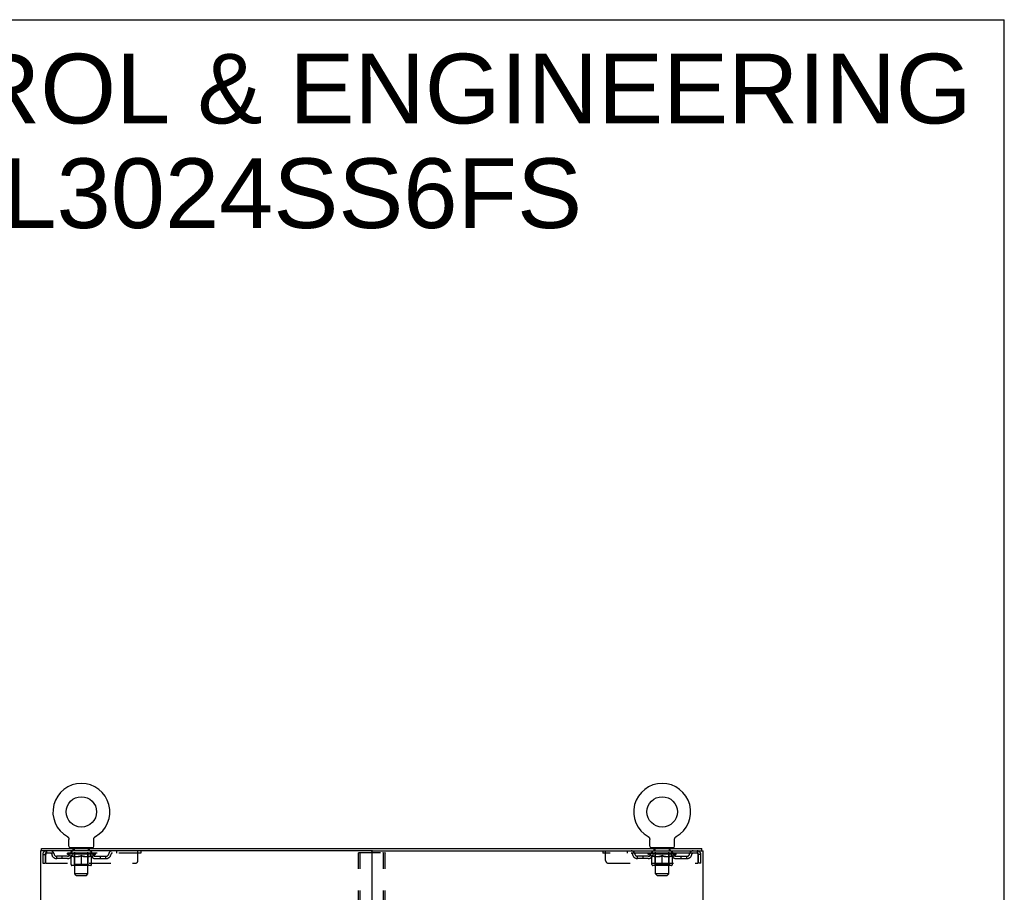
# Model space of a CAD drawing. Header units: inches. Extents: x 0 to 179, y 0 to 116.
# Tile 21 of 21: x 134 to 179, y 76 to 116. Entities that reach past the tile are written whole.
import ezdxf

# ---------------------------------------------------------------- set-up
doc = ezdxf.new("R2010")
doc.units = ezdxf.units.IN
doc.header["$LTSCALE"] = 9.842105
doc.header["$MEASUREMENT"] = 0
doc.linetypes.add('HIDDEN', pattern=[0.2, 0.1, -0.1])
doc.layers.get('0').update_dxf_attribs({"linetype": 'CONTINUOUS'})
doc.layers.add('DEFAULT_2', color=8, linetype='HIDDEN')
doc.layers.add('DIMENSIONS', color=7, linetype='CONTINUOUS')
doc.styles.get("Standard").update_dxf_attribs({"font": 'arial.ttf'})

msp = doc.modelspace()

# ---------------------------------------------------------------- linework, layer by layer
at = {"color": 7, "linetype": 'Continuous'}
for p, q in [((0, 115.789), (178.947, 115.789)), ((178.947, 0), (178.947, 115.789)), ((136.533, 78.792), (136.533, 78.792)), ((136.533, 78.792), (136.537, 78.79)), ((136.535, 78.791), (136.534, 78.792)), ((136.537, 78.79), (136.541, 78.787)), ((136.541, 78.787), (136.546, 78.784)), ((136.545, 78.784), (136.55, 78.781)), ((136.549, 78.781), (136.554, 78.778)), ((136.553, 78.778), (136.557, 78.775)), ((136.557, 78.775), (136.561, 78.771)), ((136.561, 78.771), (136.565, 78.768)), ((136.565, 78.768), (136.568, 78.764)), ((136.568, 78.764), (136.572, 78.76)), ((136.571, 78.76), (136.575, 78.756)), ((136.575, 78.756), (136.578, 78.752)), ((136.578, 78.752), (136.581, 78.748)), ((136.581, 78.748), (136.584, 78.744)), ((136.583, 78.744), (136.586, 78.739)), ((136.586, 78.74), (136.589, 78.735)), ((136.589, 78.735), (136.591, 78.731)), ((136.591, 78.731), (136.593, 78.726)), ((136.593, 78.726), (136.595, 78.721)), ((136.595, 78.721), (136.597, 78.717)), ((136.597, 78.717), (136.599, 78.712)), ((136.598, 78.712), (136.6, 78.707)), ((136.6, 78.707), (136.601, 78.702)), ((136.601, 78.702), (136.602, 78.697)), ((136.602, 78.697), (136.603, 78.692)), ((136.603, 78.692), (136.604, 78.687)), ((136.604, 78.687), (136.605, 78.682)), ((136.605, 78.682), (136.605, 78.677)), ((136.605, 78.677), (136.605, 78.672)), ((136.605, 78.672), (136.605, 78.667)), ((136.605, 78.353), (136.605, 78.667)), ((137.73, 78.353), (137.73, 78.667)), ((137.731, 78.682), (137.732, 78.687)), ((137.731, 78.677), (137.731, 78.682)), ((137.732, 78.687), (137.733, 78.692)), ((137.733, 78.692), (137.734, 78.697)), ((137.734, 78.697), (137.735, 78.702)), ((137.735, 78.702), (137.736, 78.707)), ((137.736, 78.707), (137.737, 78.712)), ((137.737, 78.712), (137.739, 78.717)), ((137.739, 78.717), (137.741, 78.721)), ((137.741, 78.721), (137.743, 78.726)), ((137.743, 78.726), (137.745, 78.731)), ((137.745, 78.731), (137.747, 78.735)), ((137.747, 78.735), (137.75, 78.74)), ((137.75, 78.739), (137.753, 78.744)), ((137.752, 78.744), (137.755, 78.748)), ((137.755, 78.748), (137.758, 78.752)), ((137.758, 78.752), (137.761, 78.756)), ((137.761, 78.756), (137.765, 78.76)), ((137.764, 78.76), (137.768, 78.764)), ((137.768, 78.764), (137.771, 78.768)), ((137.771, 78.768), (137.775, 78.771)), ((137.775, 78.771), (137.779, 78.775)), ((137.779, 78.775), (137.783, 78.778)), ((137.782, 78.778), (137.786, 78.781)), ((137.786, 78.781), (137.791, 78.784)), ((137.79, 78.784), (137.795, 78.787)), ((137.795, 78.787), (137.799, 78.79)), ((137.795, 78.787), (137.796, 78.788)), ((137.799, 78.79), (137.803, 78.792)), ((137.802, 78.792), (137.801, 78.791)), ((162.825, 78.792), (162.825, 78.792)), ((162.825, 78.792), (162.829, 78.79)), ((162.827, 78.791), (162.826, 78.792)), ((162.829, 78.79), (162.833, 78.787)), ((162.833, 78.787), (162.838, 78.784)), ((162.837, 78.784), (162.842, 78.781)), ((162.841, 78.781), (162.846, 78.778)), ((162.845, 78.778), (162.849, 78.775)), ((162.849, 78.775), (162.853, 78.771)), ((162.853, 78.771), (162.857, 78.768)), ((162.857, 78.768), (162.86, 78.764)), ((162.86, 78.764), (162.864, 78.76)), ((162.863, 78.76), (162.867, 78.756)), ((162.867, 78.756), (162.87, 78.752)), ((162.87, 78.752), (162.873, 78.748)), ((162.873, 78.748), (162.876, 78.744)), ((162.875, 78.744), (162.878, 78.739)), ((162.878, 78.74), (162.881, 78.735)), ((162.881, 78.735), (162.883, 78.731)), ((162.883, 78.731), (162.885, 78.726)), ((162.885, 78.726), (162.887, 78.721)), ((162.887, 78.721), (162.889, 78.717)), ((162.889, 78.717), (162.891, 78.712)), ((162.89, 78.712), (162.892, 78.707)), ((162.892, 78.707), (162.893, 78.702)), ((162.893, 78.702), (162.894, 78.697)), ((162.894, 78.697), (162.895, 78.692)), ((162.895, 78.692), (162.896, 78.687)), ((162.896, 78.687), (162.897, 78.682)), ((162.897, 78.682), (162.897, 78.677)), ((162.897, 78.677), (162.897, 78.672)), ((162.897, 78.672), (162.897, 78.667)), ((162.897, 78.353), (162.897, 78.667)), ((164.022, 78.353), (164.022, 78.667)), ((164.023, 78.682), (164.024, 78.687)), ((164.023, 78.677), (164.023, 78.682)), ((164.024, 78.687), (164.025, 78.692)), ((164.025, 78.692), (164.026, 78.697)), ((164.026, 78.697), (164.027, 78.702)), ((164.027, 78.702), (164.028, 78.707)), ((164.028, 78.707), (164.029, 78.712)), ((164.029, 78.712), (164.031, 78.717)), ((164.031, 78.717), (164.033, 78.721)), ((164.033, 78.721), (164.035, 78.726)), ((164.035, 78.726), (164.037, 78.731)), ((164.039, 78.735), (164.042, 78.739)), ((164.042, 78.739), (164.045, 78.744)), ((164.044, 78.744), (164.047, 78.748)), ((164.047, 78.748), (164.05, 78.752)), ((164.05, 78.752), (164.053, 78.756)), ((164.053, 78.756), (164.057, 78.76)), ((164.056, 78.76), (164.06, 78.764)), ((164.06, 78.764), (164.063, 78.768)), ((164.063, 78.768), (164.067, 78.771)), ((164.067, 78.771), (164.071, 78.775)), ((164.071, 78.775), (164.075, 78.778)), ((164.074, 78.778), (164.078, 78.781)), ((164.078, 78.781), (164.083, 78.784)), ((164.082, 78.784), (164.087, 78.787)), ((164.087, 78.787), (164.091, 78.79)), ((164.087, 78.787), (164.088, 78.788)), ((164.091, 78.79), (164.095, 78.792)), ((164.094, 78.792), (164.093, 78.791)), ((135.366, 78.15), (135.366, 78.254)), ((136.668, 78.284), (136.668, 78.254)), ((137.668, 78.284), (136.668, 78.284)), ((137.668, 78.284), (137.668, 78.254)), ((150.345, 78.15), (150.283, 78.15)), ((162.96, 78.284), (162.96, 78.254)), ((163.96, 78.284), (162.96, 78.284)), ((163.96, 78.284), (163.96, 78.254)), ((165.262, 78.15), (165.262, 78.254))]:
    msp.add_line(p, q, dxfattribs=at)
at = {"color": 3, "linetype": 'Continuous'}
for p, q in [((135.314, 78.15), (135.314, 6.358)), ((150.283, 78.15), (135.314, 78.15)), ((135.366, 78.254), (165.262, 78.254)), ((150.314, 78.119), (150.314, 6.39)), ((150.345, 78.15), (165.314, 78.15)), ((165.314, 6.358), (165.314, 78.15))]:
    msp.add_line(p, q, dxfattribs=at)
at = {"color": 7, "linetype": 'Continuous'}
for points in [[(137.73, 78.667), (137.731, 78.672), (137.731, 78.677)], [(137.73, 78.667), (137.731, 78.672), (137.731, 78.677)], [(164.022, 78.667), (164.023, 78.672), (164.023, 78.677)], [(164.022, 78.667), (164.023, 78.672), (164.023, 78.677)], [(164.037, 78.731), (164.039, 78.735), (164.042, 78.74)]]:
    msp.add_lwpolyline(points, dxfattribs=at)
for centre in [(137.168, 79.912), (163.46, 79.912)]:
    msp.add_circle(centre, 0.688, dxfattribs=at)
for centre, radius, start, end in [((137.168, 79.912), 1.288, 299.5053, 240.4947), ((163.46, 79.912), 1.288, 299.5053, 240.4947), ((136.674, 78.353), 0.069, 180, 265), ((137.661, 78.353), 0.069, 275, 360), ((162.966, 78.353), 0.069, 180, 265), ((163.953, 78.353), 0.069, 275, 360)]:
    msp.add_arc(centre, radius, start, end, dxfattribs=at)
at = {"color": 3, "linetype": 'Continuous'}
for centre, start, end in [((150.283, 78.119), 0, 90), ((150.345, 78.119), 90, 180)]:
    msp.add_arc(centre, 0.0312, start, end, dxfattribs=at)
at = {"layer": 'DEFAULT_2', "color": 8, "linetype": 'HIDDEN'}
for p, q in [((136.533, 78.792), (136.533, 78.792)), ((136.54, 78.788), (136.541, 78.787)), ((137.803, 78.792), (137.803, 78.792)), ((162.825, 78.792), (162.825, 78.792)), ((162.832, 78.788), (162.833, 78.787)), ((164.095, 78.792), (164.095, 78.792)), ((135.585, 78.15), (135.585, 78.046)), ((139.855, 78.046), (135.585, 78.046)), ((136.535, 78), (136.535, 78.046)), ((136.544, 78.04), (136.544, 78.046)), ((136.553, 78.036), (136.553, 78.04)), ((136.553, 78.036), (137.783, 78.036)), ((136.562, 78.036), (136.562, 78.04)), ((136.563, 78.036), (136.563, 78.04)), ((136.573, 78.04), (136.573, 78.046)), ((136.589, 78.036), (136.589, 78.04)), ((136.591, 78.036), (136.591, 78.04)), ((136.62, 78.04), (136.62, 78.046)), ((136.634, 78.036), (136.634, 78.04)), ((136.637, 78.036), (136.637, 78.04)), ((136.841, 78.039), (136.64, 78.039)), ((136.683, 78.04), (136.683, 78.046)), ((136.684, 78.036), (136.684, 78.039)), ((136.685, 78.036), (136.685, 78.039)), ((136.688, 78.036), (136.688, 78.039)), ((136.695, 78.036), (136.695, 78.04)), ((136.695, 78.036), (136.695, 78.039)), ((136.699, 78.036), (136.699, 78.04)), ((136.702, 78.036), (136.702, 78.04)), ((136.706, 78.036), (136.706, 78.039)), ((136.721, 78.036), (136.721, 78.039)), ((136.73, 78.046), (136.73, 78.15)), ((136.739, 78.036), (136.739, 78.042)), ((136.739, 78.036), (136.739, 78.039)), ((136.759, 78.036), (136.759, 78.039)), ((136.759, 78.036), (136.759, 78.039)), ((136.761, 78.04), (136.761, 78.046)), ((136.765, 78.284), (136.765, 78.254)), ((136.771, 78.036), (136.771, 78.04)), ((136.775, 78.036), (136.775, 78.04)), ((136.784, 78.036), (136.784, 78.039)), ((136.795, 78.036), (136.795, 78.044)), ((136.803, 78.194), (136.803, 78.274)), ((136.811, 78.036), (136.811, 78.039)), ((136.873, 78.184), (136.813, 78.184)), ((136.814, 78.036), (136.814, 78.039)), ((136.841, 78.036), (136.841, 78.039)), ((136.908, 78.039), (136.846, 78.039)), ((136.851, 78.04), (136.851, 78.046)), ((136.858, 78.036), (136.858, 78.04)), ((136.863, 78.036), (136.863, 78.04)), ((136.868, 77.103), (136.868, 78.174)), ((136.869, 78.036), (136.869, 78.045)), ((136.873, 78.036), (136.873, 78.039)), ((136.884, 78.036), (136.884, 78.039)), ((136.908, 78.036), (136.908, 78.039)), ((136.983, 78.039), (136.924, 78.039)), ((136.944, 78.036), (136.944, 78.039)), ((136.951, 78.04), (136.951, 78.046)), ((136.955, 78.036), (136.955, 78.04)), ((136.957, 78.036), (136.957, 78.046)), ((136.96, 78.036), (136.96, 78.04)), ((136.968, 78.036), (136.968, 78.04)), ((136.983, 78.036), (136.983, 78.039)), ((137.063, 78.039), (137.009, 78.039)), ((137.022, 78.036), (137.022, 78.039)), ((137.054, 78.039), (137.131, 78.044)), ((137.058, 78.04), (137.058, 78.046)), ((137.059, 78.046), (137.058, 78.046)), ((137.059, 78.04), (137.059, 78.046)), ((137.059, 78.036), (137.059, 78.04)), ((137.062, 78.036), (137.062, 78.04)), ((137.063, 78.036), (137.063, 78.039)), ((137.064, 78.036), (137.064, 78.04)), ((137.099, 78.039), (137.163, 78.039)), ((137.104, 78.036), (137.104, 78.039)), ((137.11, 78.039), (137.11, 78.043)), ((137.131, 78.039), (137.131, 78.044)), ((137.147, 78.036), (137.147, 78.039)), ((137.165, 78.04), (137.165, 78.04)), ((137.165, 78.036), (137.165, 78.04)), ((137.165, 78.036), (137.165, 78.04)), ((137.168, 78.04), (137.168, 78.046)), ((137.168, 78.046), (137.282, 78.039)), ((137.171, 78.036), (137.171, 78.04)), ((137.171, 78.036), (137.171, 78.04)), ((137.171, 78.04), (137.171, 78.04)), ((137.189, 78.036), (137.189, 78.039)), ((137.189, 78.039), (137.237, 78.039)), ((137.231, 78.036), (137.231, 78.039)), ((137.272, 78.036), (137.272, 78.04)), ((137.272, 78.036), (137.272, 78.039)), ((137.273, 78.039), (137.327, 78.039)), ((137.274, 78.036), (137.274, 78.04)), ((137.277, 78.04), (137.277, 78.046)), ((137.277, 78.046), (137.278, 78.046)), ((137.277, 78.036), (137.277, 78.04)), ((137.278, 78.04), (137.278, 78.046)), ((137.314, 78.036), (137.314, 78.039)), ((137.353, 78.036), (137.353, 78.039)), ((137.353, 78.039), (137.412, 78.039)), ((137.368, 78.036), (137.368, 78.04)), ((137.376, 78.036), (137.376, 78.04)), ((137.378, 78.036), (137.378, 78.046)), ((137.381, 78.036), (137.381, 78.04)), ((137.385, 78.04), (137.385, 78.046)), ((137.392, 78.036), (137.392, 78.039)), ((137.428, 78.036), (137.428, 78.039)), ((137.428, 78.039), (137.49, 78.039)), ((137.452, 78.036), (137.452, 78.039)), ((137.523, 78.184), (137.463, 78.184)), ((137.463, 78.036), (137.463, 78.039)), ((137.467, 78.036), (137.467, 78.045)), ((137.468, 77.103), (137.468, 78.174)), ((137.473, 78.036), (137.473, 78.04)), ((137.478, 78.036), (137.478, 78.04)), ((137.485, 78.04), (137.485, 78.046)), ((137.495, 78.036), (137.495, 78.039)), ((137.495, 78.039), (137.696, 78.039)), ((137.522, 78.036), (137.522, 78.039)), ((137.525, 78.036), (137.525, 78.039)), ((137.533, 78.194), (137.533, 78.274)), ((137.541, 78.036), (137.541, 78.044)), ((137.552, 78.036), (137.552, 78.039)), ((137.561, 78.036), (137.561, 78.04)), ((137.565, 78.036), (137.565, 78.04)), ((137.571, 78.284), (137.571, 78.254)), ((137.575, 78.04), (137.575, 78.046)), ((137.576, 78.036), (137.576, 78.039)), ((137.577, 78.036), (137.577, 78.039)), ((137.597, 78.036), (137.597, 78.042)), ((137.597, 78.036), (137.597, 78.039)), ((137.605, 78.046), (137.605, 78.15)), ((137.615, 78.036), (137.615, 78.039)), ((137.63, 78.036), (137.63, 78.039)), ((137.634, 78.036), (137.634, 78.04)), ((137.637, 78.036), (137.637, 78.04)), ((137.641, 78.036), (137.641, 78.04)), ((137.641, 78.036), (137.641, 78.039)), ((137.648, 78.036), (137.648, 78.039)), ((137.651, 78.036), (137.651, 78.039)), ((137.652, 78.036), (137.652, 78.039)), ((137.653, 78.04), (137.653, 78.046)), ((137.699, 78.036), (137.699, 78.04)), ((137.702, 78.036), (137.702, 78.04)), ((137.716, 78.04), (137.716, 78.046)), ((137.745, 78.036), (137.745, 78.04)), ((137.747, 78.036), (137.747, 78.04)), ((137.763, 78.04), (137.763, 78.046)), ((137.773, 78.036), (137.773, 78.04)), ((137.774, 78.036), (137.774, 78.04)), ((137.783, 78.036), (137.783, 78.04)), ((137.792, 78.04), (137.792, 78.046)), ((137.801, 78), (137.801, 78.046)), ((138.755, 78.15), (138.755, 78.046)), ((139.73, 77.713), (139.73, 78.15)), ((139.855, 78.15), (139.855, 78.046)), ((149.71, 6.472), (149.71, 78.037)), ((149.731, 78.067), (150.897, 78.067)), ((149.784, 6.472), (149.784, 78.037)), ((150.844, 6.472), (150.844, 78.037)), ((150.918, 6.472), (150.918, 78.037)), ((160.772, 78.15), (160.772, 78.046)), ((165.043, 78.046), (160.772, 78.046)), ((160.897, 77.713), (160.897, 78.15)), ((161.872, 78.15), (161.872, 78.046)), ((162.827, 78), (162.827, 78.046)), ((162.836, 78.04), (162.836, 78.046)), ((162.845, 78.036), (162.845, 78.04)), ((162.845, 78.036), (164.075, 78.036)), ((162.854, 78.036), (162.854, 78.04)), ((162.855, 78.036), (162.855, 78.04)), ((162.865, 78.04), (162.865, 78.046)), ((162.881, 78.036), (162.881, 78.04)), ((162.883, 78.036), (162.883, 78.04)), ((162.912, 78.04), (162.912, 78.046)), ((162.926, 78.036), (162.926, 78.04)), ((162.929, 78.036), (162.929, 78.04)), ((163.133, 78.039), (162.932, 78.039)), ((162.975, 78.04), (162.975, 78.046)), ((162.976, 78.036), (162.976, 78.039)), ((162.977, 78.036), (162.977, 78.039)), ((162.98, 78.036), (162.98, 78.039)), ((162.987, 78.036), (162.987, 78.04)), ((162.987, 78.036), (162.987, 78.039)), ((162.991, 78.036), (162.991, 78.04)), ((162.994, 78.036), (162.994, 78.04)), ((162.998, 78.036), (162.998, 78.039)), ((163.013, 78.036), (163.013, 78.039)), ((163.022, 78.046), (163.022, 78.15)), ((163.031, 78.036), (163.031, 78.042)), ((163.031, 78.036), (163.031, 78.039)), ((163.051, 78.036), (163.051, 78.039)), ((163.051, 78.036), (163.051, 78.039)), ((163.053, 78.04), (163.053, 78.046)), ((163.057, 78.284), (163.057, 78.254)), ((163.063, 78.036), (163.063, 78.04)), ((163.067, 78.036), (163.067, 78.04)), ((163.076, 78.036), (163.076, 78.039)), ((163.087, 78.036), (163.087, 78.044)), ((163.095, 78.194), (163.095, 78.274)), ((163.103, 78.036), (163.103, 78.039)), ((163.165, 78.184), (163.105, 78.184)), ((163.106, 78.036), (163.106, 78.039)), ((163.133, 78.036), (163.133, 78.039)), ((163.2, 78.039), (163.138, 78.039)), ((163.143, 78.04), (163.143, 78.046)), ((163.15, 78.036), (163.15, 78.04)), ((163.155, 78.036), (163.155, 78.04)), ((163.16, 77.103), (163.16, 78.174)), ((163.161, 78.036), (163.161, 78.045)), ((163.165, 78.036), (163.165, 78.039)), ((163.176, 78.036), (163.176, 78.039)), ((163.2, 78.036), (163.2, 78.039)), ((163.275, 78.039), (163.216, 78.039)), ((163.236, 78.036), (163.236, 78.039)), ((163.243, 78.04), (163.243, 78.046)), ((163.247, 78.036), (163.247, 78.04)), ((163.249, 78.036), (163.249, 78.046)), ((163.252, 78.036), (163.252, 78.04)), ((163.26, 78.036), (163.26, 78.04)), ((163.275, 78.036), (163.275, 78.039)), ((163.355, 78.039), (163.301, 78.039)), ((163.314, 78.036), (163.314, 78.039)), ((163.346, 78.039), (163.423, 78.044)), ((163.35, 78.04), (163.35, 78.046)), ((163.351, 78.046), (163.35, 78.046)), ((163.351, 78.04), (163.351, 78.046)), ((163.351, 78.036), (163.351, 78.04)), ((163.354, 78.036), (163.354, 78.04)), ((163.355, 78.036), (163.355, 78.039)), ((163.356, 78.036), (163.356, 78.04)), ((163.391, 78.039), (163.455, 78.039)), ((163.396, 78.036), (163.396, 78.039)), ((163.402, 78.039), (163.402, 78.043)), ((163.423, 78.039), (163.423, 78.044)), ((163.439, 78.036), (163.439, 78.039)), ((163.457, 78.04), (163.457, 78.04)), ((163.457, 78.036), (163.457, 78.04)), ((163.457, 78.036), (163.457, 78.04)), ((163.46, 78.04), (163.46, 78.046)), ((163.46, 78.046), (163.574, 78.039)), ((163.463, 78.036), (163.463, 78.04)), ((163.463, 78.036), (163.463, 78.04)), ((163.463, 78.04), (163.463, 78.04)), ((163.481, 78.036), (163.481, 78.039)), ((163.481, 78.039), (163.529, 78.039)), ((163.523, 78.036), (163.523, 78.039)), ((163.564, 78.036), (163.564, 78.04)), ((163.564, 78.036), (163.564, 78.039)), ((163.565, 78.039), (163.619, 78.039)), ((163.566, 78.036), (163.566, 78.04)), ((163.569, 78.04), (163.569, 78.046)), ((163.569, 78.046), (163.57, 78.046)), ((163.569, 78.036), (163.569, 78.04)), ((163.57, 78.04), (163.57, 78.046)), ((163.606, 78.036), (163.606, 78.039)), ((163.645, 78.036), (163.645, 78.039)), ((163.645, 78.039), (163.704, 78.039)), ((163.66, 78.036), (163.66, 78.04)), ((163.668, 78.036), (163.668, 78.04)), ((163.67, 78.036), (163.67, 78.046)), ((163.673, 78.036), (163.673, 78.04)), ((163.677, 78.04), (163.677, 78.046)), ((163.684, 78.036), (163.684, 78.039)), ((163.72, 78.036), (163.72, 78.039)), ((163.72, 78.039), (163.782, 78.039)), ((163.744, 78.036), (163.744, 78.039)), ((163.815, 78.184), (163.755, 78.184)), ((163.755, 78.036), (163.755, 78.039)), ((163.759, 78.036), (163.759, 78.045)), ((163.76, 77.103), (163.76, 78.174)), ((163.765, 78.036), (163.765, 78.04)), ((163.77, 78.036), (163.77, 78.04)), ((163.777, 78.04), (163.777, 78.046)), ((163.787, 78.036), (163.787, 78.039)), ((163.787, 78.039), (163.988, 78.039)), ((163.814, 78.036), (163.814, 78.039)), ((163.817, 78.036), (163.817, 78.039)), ((163.825, 78.194), (163.825, 78.274)), ((163.833, 78.036), (163.833, 78.044)), ((163.844, 78.036), (163.844, 78.039)), ((163.853, 78.036), (163.853, 78.04)), ((163.857, 78.036), (163.857, 78.04)), ((163.863, 78.284), (163.863, 78.254)), ((163.867, 78.04), (163.867, 78.046)), ((163.868, 78.036), (163.868, 78.039)), ((163.869, 78.036), (163.869, 78.039)), ((163.889, 78.036), (163.889, 78.042)), ((163.889, 78.036), (163.889, 78.039)), ((163.897, 78.046), (163.897, 78.15)), ((163.907, 78.036), (163.907, 78.039)), ((163.922, 78.036), (163.922, 78.039)), ((163.926, 78.036), (163.926, 78.04)), ((163.929, 78.036), (163.929, 78.04)), ((163.933, 78.036), (163.933, 78.04)), ((163.933, 78.036), (163.933, 78.039)), ((163.94, 78.036), (163.94, 78.039)), ((163.943, 78.036), (163.943, 78.039)), ((163.944, 78.036), (163.944, 78.039)), ((163.945, 78.04), (163.945, 78.046)), ((163.991, 78.036), (163.991, 78.04)), ((163.994, 78.036), (163.994, 78.04)), ((164.008, 78.04), (164.008, 78.046)), ((164.037, 78.036), (164.037, 78.04)), ((164.039, 78.036), (164.039, 78.04)), ((164.055, 78.04), (164.055, 78.046)), ((164.065, 78.036), (164.065, 78.04)), ((164.066, 78.036), (164.066, 78.04)), ((164.075, 78.036), (164.075, 78.04)), ((164.084, 78.04), (164.084, 78.046)), ((164.093, 78), (164.093, 78.046)), ((165.043, 78.15), (165.043, 78.046)), ((135.418, 77.983), (135.418, 77.588)), ((135.418, 77.983), (135.522, 77.983)), ((135.418, 77.588), (135.522, 77.588)), ((135.522, 77.983), (135.522, 77.588)), ((135.552, 77.588), (135.552, 77.983)), ((135.552, 77.588), (139.605, 77.588)), ((136.053, 77.795), (136.053, 77.899)), ((136.536, 77.899), (136.053, 77.899)), ((136.536, 77.795), (136.053, 77.795)), ((136.303, 77.795), (136.303, 77.899)), ((136.694, 77.888), (136.535, 78)), ((137.801, 78), (136.535, 78)), ((136.694, 77.888), (136.704, 77.888)), ((136.704, 77.525), (136.704, 77.931)), ((136.847, 77.888), (137.027, 77.888)), ((136.855, 77.528), (136.855, 77.997)), ((137.168, 77.488), (137.168, 77.932)), ((137.309, 77.888), (137.489, 77.888)), ((137.481, 77.528), (137.481, 77.997)), ((137.631, 77.525), (137.631, 77.931)), ((137.631, 77.888), (137.642, 77.888)), ((137.642, 77.888), (137.801, 78)), ((137.8, 77.899), (138.283, 77.899)), ((137.8, 77.795), (138.283, 77.795)), ((138.033, 77.795), (138.033, 77.899)), ((138.283, 77.795), (138.283, 77.899)), ((161.022, 77.588), (165.076, 77.588)), ((162.345, 77.795), (162.345, 77.899)), ((162.828, 77.899), (162.345, 77.899)), ((162.828, 77.795), (162.345, 77.795)), ((162.595, 77.795), (162.595, 77.899)), ((164.093, 78), (162.827, 78)), ((162.986, 77.888), (162.827, 78)), ((162.986, 77.888), (162.996, 77.888)), ((162.996, 77.525), (162.996, 77.931)), ((163.139, 77.888), (163.319, 77.888)), ((163.147, 77.528), (163.147, 77.997)), ((163.46, 77.488), (163.46, 77.932)), ((163.601, 77.888), (163.781, 77.888)), ((163.773, 77.528), (163.773, 77.997)), ((163.923, 77.525), (163.923, 77.931)), ((163.923, 77.888), (163.934, 77.888)), ((163.934, 77.888), (164.093, 78)), ((164.092, 77.899), (164.575, 77.899)), ((164.092, 77.795), (164.575, 77.795)), ((164.325, 77.795), (164.325, 77.899)), ((164.575, 77.795), (164.575, 77.899)), ((165.076, 77.983), (165.076, 77.588)), ((165.106, 77.588), (165.106, 77.983)), ((165.21, 77.983), (165.106, 77.983)), ((165.21, 77.588), (165.106, 77.588)), ((165.21, 77.588), (165.21, 77.983)), ((137.594, 77.488), (136.742, 77.488)), ((136.855, 77.528), (136.815, 77.488)), ((137.481, 77.528), (136.855, 77.528)), ((137.481, 77.528), (137.521, 77.488)), ((163.886, 77.488), (163.034, 77.488)), ((163.147, 77.528), (163.107, 77.488)), ((163.773, 77.528), (163.147, 77.528)), ((163.773, 77.528), (163.813, 77.488)), ((136.937, 77.034), (136.868, 77.103)), ((137.468, 77.103), (136.868, 77.103)), ((136.937, 77.034), (137.399, 77.034)), ((137.399, 77.034), (137.468, 77.103)), ((163.76, 77.103), (163.16, 77.103)), ((163.229, 77.034), (163.16, 77.103)), ((163.229, 77.034), (163.691, 77.034)), ((163.691, 77.034), (163.76, 77.103))]:
    msp.add_line(p, q, dxfattribs=at)
for points in [[(135.585, 78.15), (135.583, 78.149), (135.58, 78.146), (135.578, 78.141), (135.576, 78.134), (135.573, 78.125), (135.571, 78.114), (135.568, 78.101), (135.566, 78.087), (135.564, 78.072), (135.561, 78.056), (135.559, 78.038), (135.557, 78.02), (135.554, 78.002), (135.552, 77.983)], [(135.585, 78.046), (135.583, 78.046), (135.58, 78.045), (135.578, 78.043), (135.576, 78.04), (135.573, 78.037), (135.571, 78.033), (135.568, 78.028), (135.566, 78.023), (135.564, 78.017), (135.561, 78.011), (135.559, 78.004), (135.557, 77.997), (135.554, 77.99), (135.552, 77.983)], [(149.71, 78.037), (149.711, 78.045), (149.713, 78.052), (149.716, 78.058), (149.721, 78.063), (149.726, 78.066), (149.731, 78.067)], [(149.805, 78.067), (149.799, 78.066), (149.794, 78.063), (149.79, 78.058), (149.786, 78.052), (149.784, 78.045), (149.784, 78.037)], [(150.844, 78.037), (150.844, 78.045), (150.841, 78.052), (150.838, 78.058), (150.834, 78.063), (150.829, 78.066), (150.823, 78.067)], [(150.897, 78.067), (150.902, 78.066), (150.907, 78.063), (150.912, 78.058), (150.915, 78.052), (150.917, 78.045), (150.918, 78.037)], [(165.048, 78.146), (165.045, 78.149), (165.043, 78.15)], [(165.055, 78.037), (165.052, 78.04), (165.05, 78.043), (165.048, 78.045), (165.045, 78.046), (165.043, 78.046)], [(165.048, 78.146), (165.05, 78.141), (165.052, 78.134), (165.055, 78.125), (165.057, 78.114), (165.059, 78.101), (165.062, 78.087), (165.064, 78.072), (165.067, 78.056), (165.069, 78.038), (165.071, 78.02), (165.074, 78.002), (165.076, 77.983)], [(165.055, 78.037), (165.057, 78.033), (165.059, 78.028), (165.062, 78.023), (165.064, 78.017), (165.067, 78.011), (165.069, 78.004), (165.071, 77.997), (165.074, 77.99), (165.076, 77.983)], [(136.854, 77.888), (136.83, 77.893), (136.805, 77.898), (136.78, 77.905), (136.755, 77.913), (136.73, 77.921), (136.704, 77.931)], [(136.704, 77.93), (136.729, 77.921), (136.753, 77.912), (136.777, 77.905), (136.8, 77.898), (136.824, 77.893), (136.847, 77.888)], [(137.168, 77.932), (137.142, 77.922), (137.116, 77.913), (137.091, 77.905), (137.066, 77.898), (137.042, 77.893), (137.017, 77.888)], [(137.027, 77.888), (137.05, 77.893), (137.073, 77.898), (137.097, 77.905), (137.12, 77.912), (137.144, 77.921), (137.168, 77.93)], [(137.319, 77.888), (137.294, 77.893), (137.269, 77.898), (137.244, 77.905), (137.219, 77.913), (137.194, 77.922), (137.168, 77.932)], [(137.168, 77.93), (137.192, 77.921), (137.216, 77.912), (137.24, 77.905), (137.263, 77.898), (137.286, 77.893), (137.309, 77.888)], [(137.631, 77.931), (137.606, 77.921), (137.58, 77.913), (137.555, 77.905), (137.531, 77.898), (137.506, 77.893), (137.482, 77.888)], [(137.489, 77.888), (137.513, 77.893), (137.536, 77.898), (137.56, 77.905), (137.583, 77.913), (137.607, 77.921), (137.631, 77.93)], [(163.146, 77.888), (163.122, 77.893), (163.097, 77.898), (163.072, 77.905), (163.047, 77.913), (163.022, 77.921), (162.996, 77.931)], [(162.996, 77.93), (163.021, 77.921), (163.045, 77.912), (163.069, 77.905), (163.092, 77.898), (163.116, 77.893), (163.139, 77.888)], [(163.46, 77.932), (163.434, 77.922), (163.408, 77.913), (163.383, 77.905), (163.358, 77.898), (163.334, 77.893), (163.309, 77.888)], [(163.319, 77.888), (163.342, 77.893), (163.365, 77.898), (163.389, 77.905), (163.412, 77.912), (163.436, 77.921), (163.46, 77.93)], [(163.611, 77.888), (163.586, 77.893), (163.561, 77.898), (163.536, 77.905), (163.511, 77.913), (163.486, 77.922), (163.46, 77.932)], [(163.46, 77.93), (163.484, 77.921), (163.508, 77.912), (163.532, 77.905), (163.555, 77.898), (163.578, 77.893), (163.601, 77.888)], [(163.923, 77.931), (163.898, 77.921), (163.872, 77.913), (163.847, 77.905), (163.823, 77.898), (163.798, 77.893), (163.774, 77.888)], [(163.781, 77.888), (163.805, 77.893), (163.828, 77.898), (163.852, 77.905), (163.875, 77.913), (163.899, 77.921), (163.923, 77.93)]]:
    msp.add_lwpolyline(points, dxfattribs=at)
for centre, radius, start, end in [((135.585, 77.983), 0.167, 90, 180), ((135.585, 77.983), 0.063, 90, 180), ((135.764, 77.983), 0.167, 8.0716, 90), ((135.765, 77.984), 0.0625, 7.9863, 90), ((136.053, 78.024), 0.125, 188.0716, 270), ((136.536, 78.024), 0.125, 270, 351.9284), ((136.825, 77.983), 0.167, 90, 171.9284), ((136.674, 78.353), 0.069, 265, 270), ((136.825, 77.984), 0.0625, 90, 172.0137), ((136.793, 78.274), 0.01, 0, 90), ((136.813, 78.194), 0.01, 180, 270), ((136.815, 77.997), 0.0398, 0, 90), ((136.858, 78.174), 0.01, 0, 90), ((137.478, 78.174), 0.01, 90, 180), ((137.521, 77.997), 0.0398, 90, 180), ((137.51, 77.983), 0.167, 8.0716, 90), ((137.511, 77.984), 0.0625, 7.9863, 90), ((137.523, 78.194), 0.01, 270, 360), ((137.543, 78.274), 0.01, 90, 180), ((137.661, 78.353), 0.069, 270, 275), ((137.8, 78.024), 0.125, 188.0716, 270), ((138.283, 78.024), 0.125, 270, 351.9284), ((138.572, 77.983), 0.167, 90, 171.9284), ((138.571, 77.984), 0.0625, 90, 172.0137), ((162.056, 77.983), 0.167, 8.0716, 90), ((162.057, 77.984), 0.0625, 7.9863, 90), ((162.345, 78.024), 0.125, 188.0716, 270), ((162.828, 78.024), 0.125, 270, 351.9284), ((163.117, 77.983), 0.167, 90, 171.9284), ((162.966, 78.353), 0.069, 265, 270), ((163.117, 77.984), 0.0625, 90, 172.0137), ((163.085, 78.274), 0.01, 0, 90), ((163.105, 78.194), 0.01, 180, 270), ((163.107, 77.997), 0.0398, 0, 90), ((163.15, 78.174), 0.01, 0, 90), ((163.77, 78.174), 0.01, 90, 180), ((163.813, 77.997), 0.0398, 90, 180), ((163.802, 77.983), 0.167, 8.0716, 90), ((163.803, 77.984), 0.0625, 7.9863, 90), ((163.815, 78.194), 0.01, 270, 360), ((163.835, 78.274), 0.01, 90, 180), ((163.953, 78.353), 0.069, 270, 275), ((164.092, 78.024), 0.125, 188.0716, 270), ((164.575, 78.024), 0.125, 270, 351.9284), ((164.864, 77.983), 0.167, 90, 171.9284), ((164.863, 77.984), 0.0625, 90, 172.0137), ((165.043, 77.983), 0.167, 0, 90), ((165.043, 77.983), 0.063, 0, 90), ((136.053, 78.024), 0.229, 187.9863, 270), ((136.536, 78.024), 0.229, 270, 352.0137), ((137.8, 78.024), 0.229, 187.9863, 270), ((138.283, 78.024), 0.229, 270, 352.0137), ((139.605, 77.713), 0.125, 270, 360), ((161.022, 77.713), 0.125, 180, 270), ((162.345, 78.024), 0.229, 187.9863, 270), ((162.828, 78.024), 0.229, 270, 352.0137), ((164.092, 78.024), 0.229, 187.9863, 270), ((164.575, 78.024), 0.229, 270, 352.0137), ((136.742, 77.525), 0.0371, 180, 270), ((137.594, 77.525), 0.0371, 270, 360), ((163.034, 77.525), 0.0371, 180, 270), ((163.886, 77.525), 0.0371, 270, 360)]:
    msp.add_arc(centre, radius, start, end, dxfattribs=at)
for centre, major_axis, ratio, start_param, end_param in [((137.168, 78.046), (0.633, 0.007), 0.05963, 2.96643, 3.140963), ((136.515, 78.034), (0.198, 0), 0.060556, 0.430652, 1.470503), ((137.168, 78.046), (0.633, 0), 0.060556, -3.141593, -2.96706), ((136.515, 78.028), (0.198, 0.002), 0.05963, 1.376596, 1.469874), ((137.168, 78.046), (0.633, 0.013), 0.05688, 2.791345, 2.965878), ((136.491, 78.034), (0.198, 0.002), 0.05963, 0.25549, 1.295341), ((136.559, 78.034), (0.198, -0.002), 0.05963, 0.605815, 1.645666), ((137.168, 78.046), (0.633, -0.007), 0.05963, -2.96643, -2.791898), ((136.559, 78.028), (0.198, 0), 0.060556, 1.551758, 1.645036), ((136.491, 78.028), (0.198, 0.004), 0.05688, 1.20151, 1.294789), ((136.56, 78.03), (0.164, 0.002), 0.05963, 1.065228, 1.614276), ((136.541, 78.03), (0.164, 0.003), 0.05688, 0.890143, 1.43919), ((136.598, 78.03), (0.164, 0), 0.060556, 1.240391, 1.789438), ((137.168, 78.046), (0.633, 0.019), 0.052395, 2.616403, 2.790936), ((136.487, 78.034), (0.198, 0.004), 0.05688, 0.080405, 1.120256), ((136.622, 78.034), (0.198, -0.004), 0.05688, 0.7809, 1.820751), ((137.168, 78.046), (0.633, -0.013), 0.05688, -2.791345, -2.616812), ((136.622, 78.028), (0.198, -0.002), 0.05963, 1.72692, 1.820198), ((136.487, 78.028), (0.198, 0.006), 0.052395, 1.026568, 1.119847), ((136.54, 78.03), (0.164, 0.005), 0.052395, 0.715201, 1.264248), ((136.654, 78.03), (0.164, -0.002), 0.05963, 1.415553, 1.9646), ((137.168, 78.046), (0.633, 0.025), 0.046319, 2.441654, 2.616187), ((136.701, 78.034), (0.198, -0.006), 0.052395, 0.955842, 1.995693), ((137.168, 78.046), (0.633, -0.019), 0.052395, -2.616403, -2.44187), ((136.504, 78.034), (0.198, 0.006), 0.052395, -0.094537, 0.945314), ((136.701, 78.028), (0.198, -0.004), 0.05688, 1.902006, 1.995284), ((136.504, 78.028), (0.198, 0.008), 0.046319, 0.851819, 0.945098), ((136.558, 78.03), (0.164, 0.006), 0.046319, 0.540452, 1.089499), ((136.725, 78.03), (0.164, -0.003), 0.05688, 1.590638, 2.139686), ((137.168, 78.046), (0.633, 0.029), 0.038841, 2.267123, 2.441656), ((136.794, 78.034), (0.198, -0.008), 0.046319, 1.130591, 2.170442), ((136.541, 78.034), (0.198, 0.008), 0.046319, -0.269286, 0.770565), ((137.168, 78.046), (0.633, -0.025), 0.046319, -2.441654, -2.267121), ((136.794, 78.028), (0.198, -0.006), 0.052395, 2.076947, 2.170226), ((136.541, 78.028), (0.198, 0.009), 0.038841, 0.677289, 0.770567), ((136.595, 78.03), (0.164, 0.008), 0.038841, 0.365921, 0.914969), ((136.81, 78.03), (0.164, -0.005), 0.052395, 1.76558, 2.314627), ((137.168, 78.046), (0.633, 0.033), 0.030195, 2.09281, 2.267343), ((136.899, 78.034), (0.198, -0.009), 0.038841, 1.305122, 2.344973), ((136.597, 78.034), (0.198, 0.009), 0.038841, -0.443817, 0.596034), ((137.168, 78.046), (0.633, -0.029), 0.038841, -2.267123, -2.092591), ((136.899, 78.028), (0.198, -0.008), 0.046319, 2.251696, 2.344975), ((136.597, 78.028), (0.198, 0.01), 0.030195, 0.502975, 0.596254), ((136.65, 78.03), (0.164, 0.009), 0.030195, 0.191608, 0.740655), ((136.905, 78.03), (0.164, -0.006), 0.046319, 1.940329, 2.489376), ((136.671, 78.034), (0.198, 0.01), 0.030195, -0.61813, 0.421721), ((137.168, 78.046), (0.633, 0.036), 0.020645, 1.918687, 2.09322), ((137.012, 78.034), (0.198, -0.01), 0.030195, 1.479435, 2.519286), ((137.168, 78.046), (0.633, -0.033), 0.030195, -2.09281, -1.918277), ((137.012, 78.028), (0.198, -0.009), 0.038841, 2.426227, 2.519505), ((136.671, 78.028), (0.198, 0.011), 0.020645, 0.328852, 0.422131), ((136.72, 78.03), (0.164, 0.009), 0.020645, 0.017485, 0.566532), ((137.009, 78.03), (0.164, -0.008), 0.038841, 2.11486, 2.663907), ((136.759, 78.034), (0.198, 0.011), 0.020645, -0.792253, 0.247598), ((137.168, 78.046), (0.633, 0.038), 0.010478, 1.744704, 1.919237), ((137.13, 78.034), (0.198, -0.011), 0.020645, 1.653558, 2.693409), ((137.168, 78.046), (0.633, -0.036), 0.020645, -1.918687, -1.744154), ((137.13, 78.028), (0.198, -0.01), 0.030195, 2.60054, 2.693819), ((136.759, 78.028), (0.198, 0.012), 0.010478, 0.154869, 0.248148), ((136.803, 78.03), (0.164, 0.01), 0.010478, 6.126688, 6.675735), ((137.117, 78.03), (0.164, -0.009), 0.030195, 2.289173, 2.83822), ((136.86, 78.034), (0.198, 0.012), 0.010478, -0.966236, -0.000846), ((137.249, 78.034), (0.198, -0.012), 0.010478, 1.827541, 2.867392), ((137.168, 78.046), (0.633, -0.038), 0.010478, -1.744704, -1.570171), ((137.249, 78.028), (0.198, -0.011), 0.020645, 2.774664, 2.867942), ((137.227, 78.03), (0.164, -0.009), 0.020645, 2.463296, 3.012344), ((137.087, 78.034), (0.198, 0.012), 0.010478, 0.274201, 1.314052), ((137.001, 78.03), (0.164, 0.01), 0.010478, -0.000298, 0.504314), ((136.971, 78.028), (0.198, 0.012), 0.010478, 0.192946, 0.399283), ((137.168, 78.046), (0.633, 0.038), 0.010478, -1.578586, -1.396888), ((137.365, 78.028), (0.198, -0.012), 0.010478, 2.948646, 3.041925), ((137.335, 78.03), (0.164, -0.01), 0.010478, 2.637279, 3.142076), ((137.206, 78.034), (0.198, 0.011), 0.020645, 0.448184, 1.488034), ((137.109, 78.03), (0.164, 0.009), 0.020645, 0.129249, 0.678296), ((137.087, 78.028), (0.198, 0.011), 0.020645, 0.273651, 0.366929), ((137.476, 78.034), (0.198, -0.012), 0.010478, -3.140747, -2.175357), ((137.168, 78.046), (0.633, 0.036), 0.020645, -1.397439, -1.222906), ((137.168, 78.046), (0.633, -0.038), 0.010478, 1.222355, 1.396888), ((137.324, 78.034), (0.198, 0.01), 0.030195, 0.622307, 1.662158), ((137.219, 78.03), (0.164, 0.009), 0.030195, 0.303372, 0.852419), ((137.533, 78.03), (0.164, -0.01), 0.010478, 2.749043, 3.29809), ((137.577, 78.034), (0.198, -0.011), 0.020645, 2.893995, 3.933846), ((137.206, 78.028), (0.198, 0.01), 0.030195, 0.447774, 0.541052), ((137.577, 78.028), (0.198, -0.012), 0.010478, 2.893445, 2.986723), ((137.437, 78.034), (0.198, 0.009), 0.038841, 0.79662, 1.836471), ((137.168, 78.046), (0.633, 0.033), 0.030195, -1.223315, -1.048783), ((137.168, 78.046), (0.633, -0.036), 0.020645, 1.048373, 1.222906), ((137.327, 78.03), (0.164, 0.008), 0.038841, 0.477686, 1.026733), ((137.616, 78.03), (0.164, -0.009), 0.020645, 2.57506, 3.124108), ((137.665, 78.034), (0.198, -0.01), 0.030195, 2.719872, 3.759723), ((137.542, 78.034), (0.198, 0.008), 0.046319, 0.971151, 2.011002), ((137.324, 78.028), (0.198, 0.009), 0.038841, 0.622087, 0.715366), ((137.665, 78.028), (0.198, -0.011), 0.020645, 2.719462, 2.812741), ((137.168, 78.046), (0.633, 0.029), 0.038841, -1.049002, -0.874469), ((137.168, 78.046), (0.633, -0.033), 0.030195, 0.87425, 1.048783), ((137.431, 78.03), (0.164, 0.006), 0.046319, 0.652216, 1.201263), ((137.635, 78.034), (0.198, 0.006), 0.052395, 1.1459, 2.185751), ((137.686, 78.03), (0.164, -0.009), 0.030195, 2.400937, 2.949985), ((137.739, 78.034), (0.198, -0.009), 0.038841, 2.545558, 3.585409), ((137.526, 78.03), (0.164, 0.005), 0.052395, 0.826965, 1.376012), ((137.437, 78.028), (0.198, 0.008), 0.046319, 0.796618, 0.889896), ((137.739, 78.028), (0.198, -0.01), 0.030195, 2.545339, 2.638617), ((137.714, 78.034), (0.198, 0.004), 0.05688, 1.320842, 2.360692), ((137.168, 78.046), (0.633, 0.025), 0.046319, -0.874471, -0.699939), ((137.168, 78.046), (0.633, -0.029), 0.038841, 0.699936, 0.874469), ((137.795, 78.034), (0.198, -0.008), 0.046319, 2.371028, 3.410879), ((137.741, 78.03), (0.164, -0.008), 0.038841, 2.226624, 2.775671), ((137.777, 78.034), (0.198, 0.002), 0.05963, 1.495927, 2.535778), ((137.611, 78.03), (0.164, 0.003), 0.05688, 1.001907, 1.550954), ((137.832, 78.034), (0.198, -0.006), 0.052395, 2.196279, 3.23613), ((137.542, 78.028), (0.198, 0.006), 0.052395, 0.971367, 1.064645), ((137.778, 78.03), (0.164, -0.006), 0.046319, 2.052093, 2.601141), ((137.821, 78.034), (0.198, 0), 0.060556, 1.671089, 2.71094), ((137.795, 78.028), (0.198, -0.009), 0.038841, 2.371026, 2.464304), ((137.849, 78.034), (0.198, -0.004), 0.05688, 2.021337, 3.061188), ((137.168, 78.046), (0.633, 0.019), 0.052395, -0.699723, -0.52519), ((137.168, 78.046), (0.633, -0.025), 0.046319, 0.525406, 0.699939), ((137.845, 78.034), (0.198, -0.002), 0.05963, 1.846251, 2.886102), ((137.682, 78.03), (0.164, 0.002), 0.05963, 1.176993, 1.72604), ((137.796, 78.03), (0.164, -0.005), 0.052395, 1.877344, 2.426392), ((137.738, 78.03), (0.164, 0), 0.060556, 1.352155, 1.901202), ((137.795, 78.03), (0.164, -0.003), 0.05688, 1.702402, 2.25145), ((137.776, 78.03), (0.164, -0.002), 0.05963, 1.527317, 2.076364), ((137.635, 78.028), (0.198, 0.004), 0.05688, 1.146309, 1.239587), ((137.832, 78.028), (0.198, -0.008), 0.046319, 2.196495, 2.289773), ((137.168, 78.046), (0.633, 0.013), 0.05688, -0.524781, -0.350248), ((137.168, 78.046), (0.633, -0.019), 0.052395, 0.350657, 0.52519), ((137.714, 78.028), (0.198, 0.002), 0.05963, 1.321394, 1.414673), ((137.849, 78.028), (0.198, -0.006), 0.052395, 2.021746, 2.115024), ((137.168, 78.046), (0.633, 0.007), 0.05963, -0.349695, -0.175162), ((137.168, 78.046), (0.633, -0.013), 0.05688, 0.175715, 0.350248), ((137.777, 78.028), (0.198, 0), 0.060556, 1.496556, 1.589835), ((137.845, 78.028), (0.198, -0.004), 0.05688, 1.846804, 1.940083), ((137.821, 78.028), (0.198, -0.002), 0.05963, 1.671719, 1.764997), ((137.168, 78.046), (0.633, 0), 0.060556, -0.174533, 0), ((137.168, 78.046), (0.633, -0.007), 0.05963, 0.000629, 0.175162), ((163.46, 78.046), (0.633, 0.007), 0.05963, 2.96643, 3.140963), ((162.807, 78.034), (0.198, 0), 0.060556, 0.430652, 1.470503), ((163.46, 78.046), (0.633, 0), 0.060556, 3.141593, 3.316126), ((162.807, 78.028), (0.198, 0.002), 0.05963, 1.376596, 1.469874), ((163.46, 78.046), (0.633, 0.013), 0.05688, 2.791345, 2.965878), ((162.783, 78.034), (0.198, 0.002), 0.05963, 0.25549, 1.295341), ((162.851, 78.034), (0.198, -0.002), 0.05963, 0.605815, 1.645666), ((163.46, 78.046), (0.633, -0.007), 0.05963, -2.96643, -2.791898), ((162.851, 78.028), (0.198, 0), 0.060556, 1.551758, 1.645036), ((162.783, 78.028), (0.198, 0.004), 0.05688, 1.20151, 1.294789), ((162.852, 78.03), (0.164, 0.002), 0.05963, 1.065228, 1.614276), ((162.833, 78.03), (0.164, 0.003), 0.05688, 0.890143, 1.43919), ((162.89, 78.03), (0.164, 0), 0.060556, 1.240391, 1.789438), ((163.46, 78.046), (0.633, 0.019), 0.052395, 2.616403, 2.790936), ((162.779, 78.034), (0.198, 0.004), 0.05688, 0.080405, 1.120256), ((162.914, 78.034), (0.198, -0.004), 0.05688, 0.7809, 1.820751), ((163.46, 78.046), (0.633, -0.013), 0.05688, -2.791345, -2.616812), ((162.914, 78.028), (0.198, -0.002), 0.05963, 1.72692, 1.820198), ((162.779, 78.028), (0.198, 0.006), 0.052395, 1.026568, 1.119847), ((162.832, 78.03), (0.164, 0.005), 0.052395, 0.715201, 1.264248), ((162.946, 78.03), (0.164, -0.002), 0.05963, 1.415553, 1.9646), ((163.46, 78.046), (0.633, 0.025), 0.046319, 2.441654, 2.616187), ((162.993, 78.034), (0.198, -0.006), 0.052395, 0.955842, 1.995693), ((163.46, 78.046), (0.633, -0.019), 0.052395, -2.616403, -2.44187), ((162.796, 78.034), (0.198, 0.006), 0.052395, -0.094537, 0.945314), ((162.993, 78.028), (0.198, -0.004), 0.05688, 1.902006, 1.995284), ((162.796, 78.028), (0.198, 0.008), 0.046319, 0.851819, 0.945098), ((162.85, 78.03), (0.164, 0.006), 0.046319, 0.540452, 1.089499), ((163.017, 78.03), (0.164, -0.003), 0.05688, 1.590638, 2.139686), ((163.46, 78.046), (0.633, 0.029), 0.038841, 2.267123, 2.441656), ((163.086, 78.034), (0.198, -0.008), 0.046319, 1.130591, 2.170442), ((162.833, 78.034), (0.198, 0.008), 0.046319, -0.269286, 0.770565), ((163.46, 78.046), (0.633, -0.025), 0.046319, -2.441654, -2.267121), ((163.086, 78.028), (0.198, -0.006), 0.052395, 2.076947, 2.170226), ((162.833, 78.028), (0.198, 0.009), 0.038841, 0.677289, 0.770567), ((162.887, 78.03), (0.164, 0.008), 0.038841, 0.365921, 0.914969), ((163.102, 78.03), (0.164, -0.005), 0.052395, 1.76558, 2.314627), ((163.46, 78.046), (0.633, 0.033), 0.030195, 2.09281, 2.267343), ((163.191, 78.034), (0.198, -0.009), 0.038841, 1.305122, 2.344973), ((162.889, 78.034), (0.198, 0.009), 0.038841, -0.443817, 0.596034), ((163.46, 78.046), (0.633, -0.029), 0.038841, -2.267123, -2.092591), ((163.191, 78.028), (0.198, -0.008), 0.046319, 2.251696, 2.344975), ((162.889, 78.028), (0.198, 0.01), 0.030195, 0.502975, 0.596254), ((162.942, 78.03), (0.164, 0.009), 0.030195, 0.191608, 0.740655), ((163.197, 78.03), (0.164, -0.006), 0.046319, 1.940329, 2.489376), ((162.963, 78.034), (0.198, 0.01), 0.030195, -0.61813, 0.421721), ((163.46, 78.046), (0.633, 0.036), 0.020645, 1.918687, 2.09322), ((163.304, 78.034), (0.198, -0.01), 0.030195, 1.479435, 2.519286), ((163.46, 78.046), (0.633, -0.033), 0.030195, -2.09281, -1.918277), ((163.304, 78.028), (0.198, -0.009), 0.038841, 2.426227, 2.519505), ((162.963, 78.028), (0.198, 0.011), 0.020645, 0.328852, 0.422131), ((163.012, 78.03), (0.164, 0.009), 0.020645, 0.017485, 0.566532), ((163.301, 78.03), (0.164, -0.008), 0.038841, 2.11486, 2.663907), ((163.051, 78.034), (0.198, 0.011), 0.020645, -0.792253, 0.247598), ((163.46, 78.046), (0.633, 0.038), 0.010478, 1.744704, 1.919237), ((163.422, 78.034), (0.198, -0.011), 0.020645, 1.653558, 2.693409), ((163.46, 78.046), (0.633, -0.036), 0.020645, -1.918687, -1.744154), ((163.422, 78.028), (0.198, -0.01), 0.030195, 2.60054, 2.693819), ((163.051, 78.028), (0.198, 0.012), 0.010478, 0.154869, 0.248148), ((163.095, 78.03), (0.164, 0.01), 0.010478, 6.126688, 6.675735), ((163.409, 78.03), (0.164, -0.009), 0.030195, 2.289173, 2.83822), ((163.152, 78.034), (0.198, 0.012), 0.010478, -0.966236, -0.000846), ((163.541, 78.034), (0.198, -0.012), 0.010478, 1.827541, 2.867392), ((163.46, 78.046), (0.633, -0.038), 0.010478, -1.744704, -1.570171), ((163.541, 78.028), (0.198, -0.011), 0.020645, 2.774664, 2.867942), ((163.519, 78.03), (0.164, -0.009), 0.020645, 2.463296, 3.012344), ((163.379, 78.034), (0.198, 0.012), 0.010478, 0.274201, 1.314052), ((163.293, 78.03), (0.164, 0.01), 0.010478, -0.000298, 0.504314), ((163.263, 78.028), (0.198, 0.012), 0.010478, 0.192946, 0.399283), ((163.46, 78.046), (0.633, 0.038), 0.010478, -1.578586, -1.396888), ((163.657, 78.028), (0.198, -0.012), 0.010478, 2.948646, 3.041925), ((163.627, 78.03), (0.164, -0.01), 0.010478, 2.637279, 3.142076), ((163.498, 78.034), (0.198, 0.011), 0.020645, 0.448184, 1.488034), ((163.401, 78.03), (0.164, 0.009), 0.020645, 0.129249, 0.678296), ((163.379, 78.028), (0.198, 0.011), 0.020645, 0.273651, 0.366929), ((163.768, 78.034), (0.198, -0.012), 0.010478, -3.140747, -2.175357), ((163.46, 78.046), (0.633, 0.036), 0.020645, -1.397439, -1.222906), ((163.46, 78.046), (0.633, -0.038), 0.010478, 1.222355, 1.396888), ((163.616, 78.034), (0.198, 0.01), 0.030195, 0.622307, 1.662158), ((163.511, 78.03), (0.164, 0.009), 0.030195, 0.303372, 0.852419), ((163.825, 78.03), (0.164, -0.01), 0.010478, 2.749043, 3.29809), ((163.869, 78.034), (0.198, -0.011), 0.020645, 2.893995, 3.933846), ((163.498, 78.028), (0.198, 0.01), 0.030195, 0.447774, 0.541052), ((163.869, 78.028), (0.198, -0.012), 0.010478, 2.893445, 2.986723), ((163.729, 78.034), (0.198, 0.009), 0.038841, 0.79662, 1.836471), ((163.46, 78.046), (0.633, 0.033), 0.030195, -1.223315, -1.048783), ((163.46, 78.046), (0.633, -0.036), 0.020645, 1.048373, 1.222906), ((163.619, 78.03), (0.164, 0.008), 0.038841, 0.477686, 1.026733), ((163.908, 78.03), (0.164, -0.009), 0.020645, 2.57506, 3.124108), ((163.957, 78.034), (0.198, -0.01), 0.030195, 2.719872, 3.759723), ((163.834, 78.034), (0.198, 0.008), 0.046319, 0.971151, 2.011002), ((163.616, 78.028), (0.198, 0.009), 0.038841, 0.622087, 0.715366), ((163.957, 78.028), (0.198, -0.011), 0.020645, 2.719462, 2.812741), ((163.46, 78.046), (0.633, 0.029), 0.038841, -1.049002, -0.874469), ((163.46, 78.046), (0.633, -0.033), 0.030195, 0.87425, 1.048783), ((163.723, 78.03), (0.164, 0.006), 0.046319, 0.652216, 1.201263), ((163.927, 78.034), (0.198, 0.006), 0.052395, 1.1459, 2.185751), ((163.978, 78.03), (0.164, -0.009), 0.030195, 2.400937, 2.949985), ((164.031, 78.034), (0.198, -0.009), 0.038841, 2.545558, 3.585409), ((163.818, 78.03), (0.164, 0.005), 0.052395, 0.826965, 1.376012), ((163.729, 78.028), (0.198, 0.008), 0.046319, 0.796618, 0.889896), ((164.031, 78.028), (0.198, -0.01), 0.030195, 2.545339, 2.638617), ((164.006, 78.034), (0.198, 0.004), 0.05688, 1.320842, 2.360692), ((163.46, 78.046), (0.633, 0.025), 0.046319, -0.874471, -0.699939), ((163.46, 78.046), (0.633, -0.029), 0.038841, 0.699936, 0.874469), ((164.087, 78.034), (0.198, -0.008), 0.046319, 2.371028, 3.410879), ((164.033, 78.03), (0.164, -0.008), 0.038841, 2.226624, 2.775671), ((164.069, 78.034), (0.198, 0.002), 0.05963, 1.495927, 2.535778), ((163.903, 78.03), (0.164, 0.003), 0.05688, 1.001907, 1.550954), ((164.124, 78.034), (0.198, -0.006), 0.052395, 2.196279, 3.23613), ((163.834, 78.028), (0.198, 0.006), 0.052395, 0.971367, 1.064645), ((164.07, 78.03), (0.164, -0.006), 0.046319, 2.052093, 2.601141), ((164.113, 78.034), (0.198, 0), 0.060556, 1.671089, 2.71094), ((164.087, 78.028), (0.198, -0.009), 0.038841, 2.371026, 2.464304), ((164.141, 78.034), (0.198, -0.004), 0.05688, 2.021337, 3.061188), ((163.46, 78.046), (0.633, 0.019), 0.052395, -0.699723, -0.52519), ((163.46, 78.046), (0.633, -0.025), 0.046319, 0.525406, 0.699939), ((164.137, 78.034), (0.198, -0.002), 0.05963, 1.846251, 2.886102), ((163.974, 78.03), (0.164, 0.002), 0.05963, 1.176993, 1.72604), ((164.088, 78.03), (0.164, -0.005), 0.052395, 1.877344, 2.426392), ((164.03, 78.03), (0.164, 0), 0.060556, 1.352155, 1.901202), ((164.087, 78.03), (0.164, -0.003), 0.05688, 1.702402, 2.25145), ((164.068, 78.03), (0.164, -0.002), 0.05963, 1.527317, 2.076364), ((163.927, 78.028), (0.198, 0.004), 0.05688, 1.146309, 1.239587), ((164.124, 78.028), (0.198, -0.008), 0.046319, 2.196495, 2.289773), ((163.46, 78.046), (0.633, 0.013), 0.05688, -0.524781, -0.350248), ((163.46, 78.046), (0.633, -0.019), 0.052395, 0.350657, 0.52519), ((164.006, 78.028), (0.198, 0.002), 0.05963, 1.321394, 1.414673), ((164.141, 78.028), (0.198, -0.006), 0.052395, 2.021746, 2.115024), ((163.46, 78.046), (0.633, 0.007), 0.05963, -0.349695, -0.175162), ((163.46, 78.046), (0.633, -0.013), 0.05688, 0.175715, 0.350248), ((164.069, 78.028), (0.198, 0), 0.060556, 1.496556, 1.589835), ((164.137, 78.028), (0.198, -0.004), 0.05688, 1.846804, 1.940083), ((164.113, 78.028), (0.198, -0.002), 0.05963, 1.671719, 1.764997), ((163.46, 78.046), (0.633, 0), 0.060556, -0.174533, 0), ((163.46, 78.046), (0.633, -0.007), 0.05963, 0.000629, 0.175162)]:
    msp.add_ellipse(centre, major_axis=major_axis, ratio=ratio, start_param=start_param, end_param=end_param, dxfattribs=at)

# ---------------------------------------------------------------- texts
at = {"layer": 'DIMENSIONS', "color": 2, "linetype": 'Continuous', "insert": (137.519, 114.248), "char_height": 3.15789, "width": 79.75739, "attachment_point": 2, "line_spacing_factor": 0.9}
msp.add_mtext('SAGINAW CONTROL & ENGINEERING\\PSCE-72EL3024SS6FS', dxfattribs=at)

doc.saveas('drawing.dxf')
